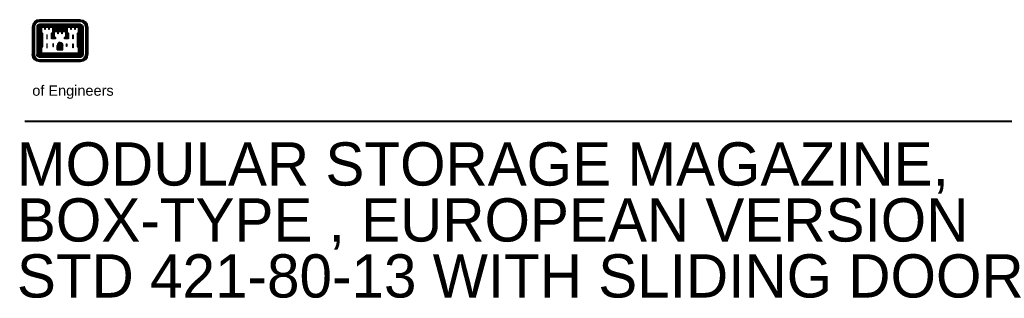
# Paper-space layout 'Layout1' of a CAD drawing. Header units: inches. Extents: x 3.5 to 32.3, y 1.7 to 18.9.
# Tile 1 of 2: x 3.5 to 20.6, y 14 to 18.9. Entities that reach past the tile are written whole.
import ezdxf
from ezdxf.enums import TextEntityAlignment as Align

# ---------------------------------------------------------------- set-up
doc = ezdxf.new("R2010")
doc.units = ezdxf.units.IN
doc.header["$MEASUREMENT"] = 0
doc.layers.add('G-ANNO-TEXT', color=7, linetype='Continuous', lineweight=0)
doc.layers.add('G-ANNO-TTLB', color=4, linetype='Continuous', lineweight=40)
doc.styles.add('Title Block - General', font='arial.ttf', dxfattribs={"height": 0.12})

psp = doc.layouts.get("Layout1")

# ---------------------------------------------------------------- linework, layer by layer
at = {"layer": 'G-ANNO-TEXT', "color": 7, "linetype": 'Continuous', "lineweight": 40}
psp.add_line((3.61, 17.093), (28.638, 17.093), dxfattribs=at)
at = {"layer": 'G-ANNO-TTLB', "color": 1, "linetype": 'Continuous', "lineweight": 30}
for p, q in [((4.575, 18.853), (3.866, 18.853)), ((4.575, 18.845), (3.866, 18.845)), ((4.575, 18.835), (3.866, 18.835)), ((4.575, 18.825), (3.866, 18.825)), ((4.575, 18.815), (3.866, 18.815)), ((3.74, 18.727), (3.74, 18.247)), ((3.747, 18.727), (3.747, 18.247)), ((3.758, 18.727), (3.758, 18.247)), ((3.768, 18.727), (3.768, 18.247)), ((3.777, 18.727), (3.777, 18.247)), ((3.819, 18.727), (3.819, 18.247)), ((3.829, 18.727), (3.829, 18.247)), ((3.839, 18.727), (3.839, 18.247)), ((3.849, 18.727), (3.849, 18.247)), ((3.859, 18.727), (3.859, 18.247)), ((4.575, 18.775), (3.866, 18.775)), ((4.575, 18.764), (3.866, 18.764)), ((4.575, 18.754), (3.866, 18.754)), ((4.575, 18.743), (3.866, 18.743)), ((4.575, 18.734), (3.866, 18.734)), ((3.869, 18.727), (3.869, 18.25)), ((3.879, 18.727), (3.879, 18.261)), ((3.887, 18.625), (3.887, 18.38)), ((4.11, 18.724), (4.33, 18.724)), ((4.11, 18.714), (4.33, 18.714)), ((4.11, 18.705), (4.33, 18.705)), ((4.11, 18.694), (4.33, 18.694)), ((4.11, 18.684), (4.33, 18.684)), ((4.11, 18.674), (4.33, 18.674)), ((4.11, 18.664), (4.33, 18.664)), ((4.553, 18.624), (4.553, 18.381)), ((4.562, 18.727), (4.562, 18.261)), ((4.572, 18.727), (4.572, 18.25)), ((4.582, 18.727), (4.582, 18.247)), ((4.592, 18.727), (4.592, 18.247)), ((4.603, 18.727), (4.603, 18.247)), ((4.612, 18.727), (4.612, 18.247)), ((4.623, 18.727), (4.623, 18.247)), ((4.663, 18.727), (4.663, 18.247)), ((4.674, 18.727), (4.674, 18.247)), ((4.683, 18.727), (4.683, 18.247)), ((4.694, 18.727), (4.694, 18.247)), ((4.701, 18.727), (4.701, 18.247)), ((3.898, 18.614), (3.898, 18.391)), ((4.544, 18.614), (4.544, 18.391)), ((4.172, 18.33), (4.172, 18.408)), ((4.172, 18.33), (4.268, 18.33)), ((4.183, 18.33), (4.183, 18.408)), ((4.193, 18.33), (4.193, 18.408)), ((4.203, 18.33), (4.203, 18.408)), ((4.214, 18.33), (4.214, 18.408)), ((4.228, 18.33), (4.228, 18.408)), ((4.237, 18.33), (4.237, 18.408)), ((4.248, 18.33), (4.248, 18.408)), ((4.258, 18.33), (4.258, 18.408)), ((4.268, 18.33), (4.268, 18.408)), ((4.575, 18.24), (3.866, 18.24)), ((4.575, 18.23), (3.866, 18.23)), ((4.575, 18.22), (3.866, 18.22)), ((4.575, 18.21), (3.866, 18.21)), ((4.575, 18.2), (3.866, 18.2)), ((4.575, 18.159), (3.866, 18.159)), ((4.575, 18.149), (3.866, 18.149)), ((4.575, 18.14), (3.866, 18.14)), ((4.575, 18.129), (3.866, 18.129)), ((4.575, 18.121), (3.866, 18.121)), ((4.572, 18.25), (3.869, 18.25)), ((4.562, 18.261), (3.879, 18.261))]:
    psp.add_line(p, q, dxfattribs=at)
at = {"layer": 'G-ANNO-TTLB', "color": 1, "linetype": 'Continuous', "lineweight": 30, "flags": 128}
for points in [[(3.887, 18.727), (3.887, 18.635), (3.908, 18.614), (3.908, 18.391), (3.887, 18.37), (3.887, 18.268), (4.554, 18.268), (4.554, 18.37), (4.533, 18.391), (4.533, 18.614), (4.554, 18.635), (4.554, 18.727), (4.467, 18.727), (4.397, 18.727), (4.335, 18.727), (4.335, 18.635), (4.358, 18.614), (4.358, 18.534), (4.309, 18.534), (4.309, 18.541), (4.33, 18.562), (4.33, 18.653), (4.241, 18.653), (4.174, 18.653), (4.11, 18.653), (4.11, 18.562), (4.132, 18.541), (4.132, 18.534), (4.084, 18.534), (4.084, 18.614), (4.105, 18.635), (4.105, 18.727), (4.015, 18.727), (3.948, 18.727), (3.887, 18.727)], [(3.898, 18.717), (3.898, 18.639), (3.918, 18.618), (3.918, 18.387), (3.898, 18.366), (3.898, 18.279), (4.544, 18.279), (4.544, 18.366), (4.524, 18.387), (4.524, 18.618), (4.544, 18.639), (4.544, 18.717), (4.482, 18.717), (4.482, 18.681), (4.476, 18.681), (4.476, 18.717), (4.414, 18.717), (4.414, 18.681), (4.409, 18.681), (4.409, 18.717), (4.347, 18.717), (4.347, 18.639), (4.367, 18.618), (4.367, 18.523), (4.299, 18.523), (4.299, 18.546), (4.32, 18.566), (4.32, 18.644), (4.258, 18.644), (4.258, 18.607), (4.251, 18.607), (4.251, 18.644), (4.189, 18.644), (4.189, 18.607), (4.183, 18.607), (4.183, 18.644), (4.121, 18.644), (4.121, 18.566), (4.142, 18.546), (4.142, 18.523), (4.073, 18.523), (4.073, 18.618), (4.095, 18.639), (4.095, 18.717), (4.033, 18.717), (4.033, 18.681), (4.027, 18.681), (4.027, 18.717), (3.964, 18.717), (3.964, 18.681), (3.959, 18.681), (3.959, 18.717), (3.898, 18.717)], [(3.992, 18.592), (3.992, 18.523), (3.998, 18.523), (3.998, 18.592), (3.992, 18.592)], [(4.1, 18.616), (4.093, 18.61), (4.093, 18.543), (4.116, 18.543), (4.101, 18.558), (4.101, 18.617)], [(4.341, 18.616), (4.347, 18.61), (4.347, 18.543), (4.326, 18.543), (4.34, 18.558), (4.34, 18.617)], [(4.448, 18.592), (4.448, 18.523), (4.442, 18.523), (4.442, 18.592), (4.448, 18.592)], [(3.992, 18.435), (3.992, 18.367), (3.998, 18.367), (3.998, 18.435), (3.992, 18.435)], [(4.099, 18.435), (4.099, 18.388), (4.106, 18.388), (4.106, 18.435), (4.099, 18.435)], [(4.341, 18.435), (4.341, 18.388), (4.335, 18.388), (4.335, 18.435), (4.341, 18.435)], [(4.448, 18.435), (4.448, 18.367), (4.442, 18.367), (4.442, 18.435), (4.448, 18.435)]]:
    psp.add_lwpolyline(points, dxfattribs=at)
at = {"layer": 'G-ANNO-TTLB', "color": 1, "linetype": 'Continuous', "lineweight": 30}
for centre, major_axis, start_param, end_param in [((3.865, 18.727), (-0.125, 0), 4.712389, 6.283185), ((3.865, 18.727), (-0.118, 0), 4.712389, 6.283185), ((3.865, 18.727), (-0.108, 0), 4.712389, 6.283185), ((3.865, 18.727), (-0.0978, 0), 4.712389, 6.283185), ((3.865, 18.727), (-0.0876, 0), 4.712389, 6.283185), ((4.575, 18.727), (0.118, 0), 0, 1.570796), ((4.575, 18.727), (0.108, 0), 0, 1.570796), ((4.575, 18.727), (0.0978, 0), 0, 1.570796), ((4.575, 18.727), (0.0876, 0), 0, 1.570796), ((3.865, 18.727), (-0.047, 0), 4.712389, 6.283185), ((3.865, 18.727), (-0.0368, 0), 4.712389, 6.283185), ((3.865, 18.727), (-0.0267, 0), 4.712389, 6.283185), ((3.865, 18.727), (0.0165, 0), 1.570796, 3.141593), ((3.865, 18.727), (-0.00638, 0), 4.712389, 6.283185), ((4.238, 18.403), (0.065, 0), 1.844255, 3.072783), ((4.238, 18.403), (-0.0548, 0), 4.947481, 6.214375), ((4.238, 18.403), (-0.0447, 0), 4.947481, 6.214375), ((4.238, 18.403), (-0.0345, 0), 4.947481, 6.214375), ((4.238, 18.403), (-0.0243, 0), 4.947481, 6.214375), ((3.865, 18.247), (0.118, 0), 3.141593, 4.712389), ((3.865, 18.247), (-0.108, 0), 0, 1.570796), ((3.865, 18.247), (0.0978, 0), 3.141593, 4.712389), ((3.865, 18.247), (0.0876, 0), 3.141593, 4.712389), ((4.575, 18.247), (0.0876, 0), 4.712389, 6.283185), ((4.575, 18.247), (0.0978, 0), 4.712389, 6.283185), ((4.575, 18.247), (0.108, 0), 4.712389, 6.283185), ((4.575, 18.247), (0.118, 0), 4.712389, 6.283185)]:
    psp.add_ellipse(centre, major_axis=major_axis, ratio=0.999936, start_param=start_param, end_param=end_param, dxfattribs=at)
at = {"layer": 'G-ANNO-TTLB', "color": 1, "linetype": 'Continuous', "lineweight": 30, "extrusion": (0, 0, -1)}
for centre, major_axis, start_param, end_param in [((4.575, 18.727), (0.125, 0), 4.712389, 6.283185), ((4.575, 18.727), (0.047, 0), 4.712389, 6.283185), ((4.575, 18.727), (0.0368, 0), 4.712389, 6.283185), ((4.575, 18.727), (0.0267, 0), 4.712389, 6.283185), ((4.575, 18.727), (0.0165, 0), 4.712389, 6.283185), ((4.575, 18.727), (0.00638, 0), 4.712389, 6.283185), ((4.203, 18.403), (-0.0447, 0), 1.805888, 3.072782), ((4.203, 18.403), (0.0548, 0), 4.947481, 6.214375), ((4.203, 18.403), (0.065, 0), 4.98475, 6.214375), ((4.203, 18.403), (0.0243, 0), 4.947481, 6.214375), ((4.203, 18.403), (0.0345, 0), 4.947481, 6.214375), ((3.865, 18.247), (-0.125, 0), 4.712389, 6.283185), ((3.865, 18.247), (-0.047, 0), 4.712389, 6.283185), ((3.865, 18.247), (-0.0368, 0), 4.712389, 6.283185), ((3.865, 18.247), (-0.0267, 0), 4.712389, 6.283185), ((3.865, 18.247), (-0.0165, 0), 4.712389, 6.283185), ((3.865, 18.247), (-0.00638, 0), 4.712389, 6.283185), ((4.575, 18.247), (0.125, 0), 0, 1.570796), ((4.575, 18.247), (0.047, 0), 0, 1.570796), ((4.575, 18.247), (0.0368, 0), 0, 1.570796), ((4.575, 18.247), (0.0267, 0), 0, 1.570796), ((4.575, 18.247), (0.0165, 0), 0, 1.570796), ((4.575, 18.247), (0.00638, 0), 0, 1.570796)]:
    psp.add_ellipse(centre, major_axis=major_axis, ratio=0.999936, start_param=start_param, end_param=end_param, dxfattribs=at)

# ---------------------------------------------------------------- texts
at = {"layer": 'G-ANNO-TTLB', "color": 2, "linetype": 'Continuous', "lineweight": 40, "style": 'Title Block - General'}
psp.add_text('of Engineers', height=0.18, dxfattribs=at).set_placement((3.74, 17.714), align=Align.TOP_LEFT)
at = {"layer": 'G-ANNO-TTLB', "color": 3, "linetype": 'Continuous', "lineweight": 30, "insert": (3.472, 16.726), "char_height": 0.75, "attachment_point": 1, "line_spacing_factor": 0.776524, "style": 'Title Block - General'}
psp.add_mtext('MODULAR STORAGE MAGAZINE, \\PBOX-TYPE , EUROPEAN VERSION \\PSTD 421-80-13 WITH SLIDING DOOR', dxfattribs=at)

doc.saveas('drawing.dxf')
